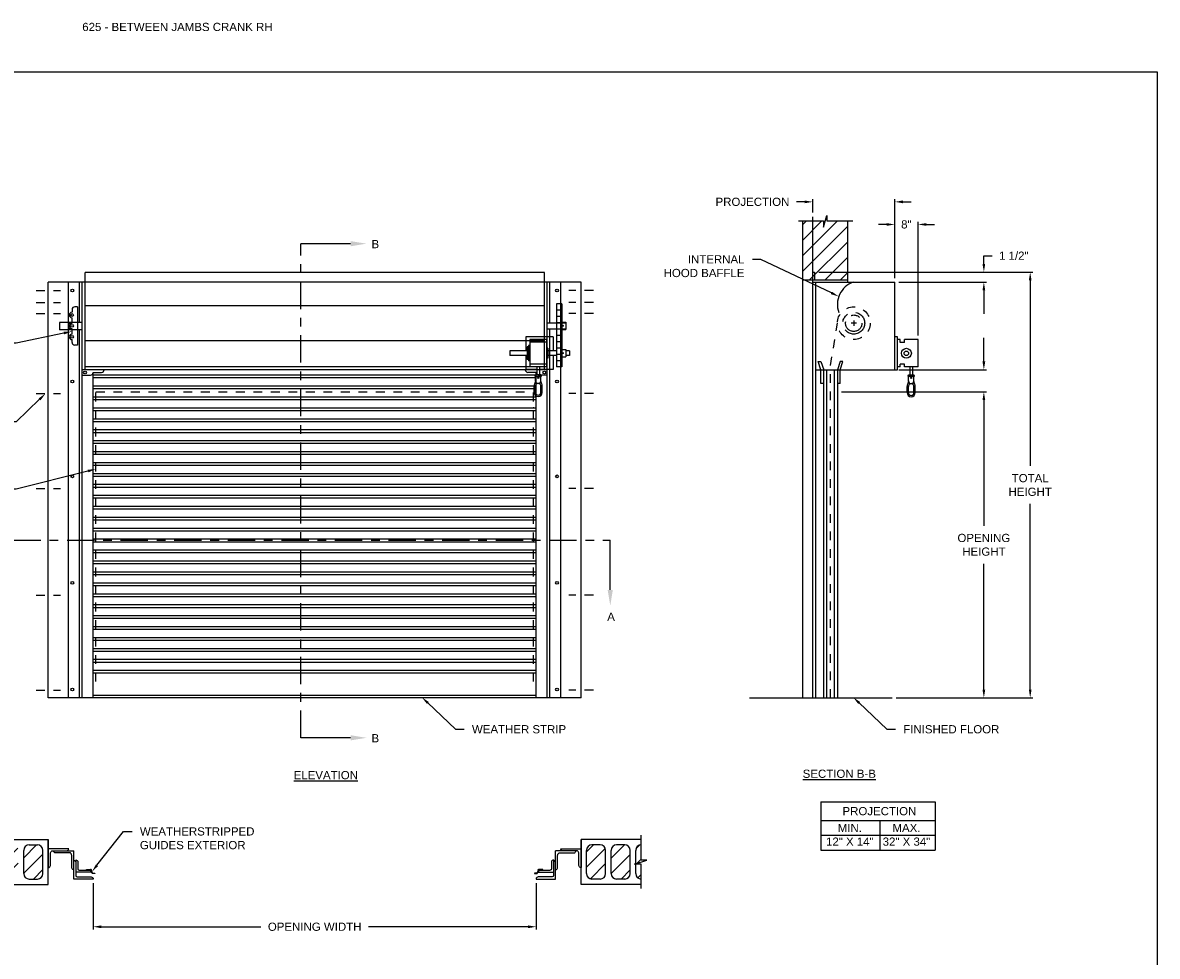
# Model space of a CAD drawing. Header units: inches. Extents: x 169.6 to 213.7, y 195.1 to 247.7.
# Tile 48 of 48: x 200.8 to 213.7, y 237.1 to 247.7. Entities that reach past the tile are written whole.
import ezdxf
from ezdxf import colors
from ezdxf.entities.mleader import LeaderData, LeaderLine
from ezdxf.math import Vec2, Vec3

# ---------------------------------------------------------------- set-up
doc = ezdxf.new("R2010")
doc.units = ezdxf.units.IN
doc.header["$LTSCALE"] = 0.25
doc.header["$MEASUREMENT"] = 0
for name, pattern in [('CENTER', [2, 1.25, -0.25, 0.25, -0.25]), ('CENTER2', [1.125, 0.75, -0.125, 0.125, -0.125]), ('HIDDEN', [0.375, 0.25, -0.125])]:
    doc.linetypes.add(name, pattern=pattern)
for name, color, linetype in [('ANNOTATIONS', 1, 'Continuous'), ('CRANK RH', 7, 'Continuous'), ('SECTION CUTS', 6, 'CENTER')]:
    doc.layers.add(name, color=color, linetype=linetype)
doc.styles.add('ARIAL', font='arial.ttf', dxfattribs={"height": 0.09375})
doc.styles.get("Standard").update_dxf_attribs({"font": 'romans.shx'})
doc.dimstyles.new('STANDARD$0', dxfattribs={"dimtxt": 0.09375, "dimasz": 0.09375, "dimexe": 0.03125, "dimexo": 0.046875, "dimgap": 0.09, "dimtad": 0, "dimtih": 1, "dimtoh": 1, "dimdec": 4, "dimzin": 0, "dimdsep": 46, "dimtxsty": 'ARIAL', "dimcen": 0.09, "dimadec": 0, "dimazin": 0, "dimtfac": 1, "dimtdec": 4, "dimtofl": 0, "dimtmove": 0, "dimatfit": 1, "dimfxl": 1, "dimtolj": 1, "dimtzin": 0, "dimarcsym": 0})
pattern_1 = [(45, (57.03793, 2.54673), (-0.08838835, 0.08838835), [])]

# ---------------------------------------------------------------- blocks, each defined once
blk = doc.blocks.new('*D19')
at = {"layer": 'ANNOTATIONS', "color": 0, "lineweight": -2, "transparency": 16777216}
for p, q in [((211.74, 243.871), (211.74, 243.964)), ((210.768, 243.777), (211.771, 243.777)), ((210.112, 243.524), (211.771, 243.524)), ((211.74, 243.43), (211.74, 243.336))]:
    blk.add_line(p, q, dxfattribs=at)
at = {"layer": 'ANNOTATIONS', "color": 0, "transparency": 16777216}
for points in [[(211.724, 243.871), (211.755, 243.871), (211.74, 243.777)], [(211.724, 243.43), (211.755, 243.43), (211.74, 243.524)]]:
    blk.add_solid(points, dxfattribs=at)
at = {"layer": 'defpoints', "color": 0, "transparency": 16777216}
for p in [(210.722, 243.777), (210.065, 243.524), (211.74, 243.524)]:
    blk.add_point(p, dxfattribs=at)
at = {"layer": 'ANNOTATIONS', "color": 0, "transparency": 16777216, "insert": (211.74, 243.65), "char_height": 0.0938, "attachment_point": 5, "style": 'ARIAL'}
blk.add_mtext('\\A1;  ', dxfattribs=at)
blk = doc.blocks.new('*D20')
at = {"layer": 'ANNOTATIONS', "color": 0, "lineweight": -2, "transparency": 16777216}
for p, q in [((211.74, 244.986), (211.74, 245.079)), ((211.74, 245.079), (211.833, 245.079)), ((210.768, 244.892), (211.771, 244.892)), ((210.768, 244.777), (211.771, 244.777)), ((211.74, 244.683), (211.74, 244.589))]:
    blk.add_line(p, q, dxfattribs=at)
at = {"layer": 'ANNOTATIONS', "color": 0, "transparency": 16777216}
for points in [[(211.724, 244.986), (211.755, 244.986), (211.74, 244.892)], [(211.724, 244.683), (211.755, 244.683), (211.74, 244.777)]]:
    blk.add_solid(points, dxfattribs=at)
at = {"layer": 'defpoints', "color": 0, "transparency": 16777216}
for p in [(210.722, 244.892), (211.74, 244.892), (210.722, 244.777)]:
    blk.add_point(p, dxfattribs=at)
at = {"layer": 'ANNOTATIONS', "color": 0, "transparency": 16777216, "insert": (212.082, 245.079), "char_height": 0.0938, "attachment_point": 5, "style": 'ARIAL'}
blk.add_mtext('\\A1;1 1/2"', dxfattribs=at)
blk = doc.blocks.new('*D18')
at = {"layer": 'ANNOTATIONS', "color": 0, "lineweight": -2, "transparency": 16777216}
for p, q in [((210.628, 245.437), (210.534, 245.437)), ((210.722, 244.824), (210.722, 245.468)), ((210.987, 244.168), (210.987, 245.468)), ((211.081, 245.437), (211.174, 245.437))]:
    blk.add_line(p, q, dxfattribs=at)
at = {"layer": 'ANNOTATIONS', "color": 0, "transparency": 16777216}
for points in [[(210.628, 245.452), (210.628, 245.421), (210.722, 245.437)], [(211.081, 245.452), (211.081, 245.421), (210.987, 245.437)]]:
    blk.add_solid(points, dxfattribs=at)
at = {"layer": 'defpoints', "color": 0, "transparency": 16777216}
for p in [(210.987, 245.437), (210.722, 244.777), (210.987, 244.121)]:
    blk.add_point(p, dxfattribs=at)
at = {"layer": 'ANNOTATIONS', "color": 0, "transparency": 16777216, "insert": (210.854, 245.437), "char_height": 0.0938, "attachment_point": 5, "style": 'ARIAL'}
blk.add_mtext('\\A1;8"', dxfattribs=at)
blk = doc.blocks.new('*D14')
at = {"layer": 'ANNOTATIONS', "color": 0, "lineweight": -2, "transparency": 16777216}
for p, q in [((209.852, 244.892), (212.301, 244.892)), ((212.269, 244.798), (212.269, 242.677)), ((212.269, 240.121), (212.269, 242.242)), ((210.737, 240.027), (212.301, 240.027))]:
    blk.add_line(p, q, dxfattribs=at)
at = {"layer": 'ANNOTATIONS', "color": 0, "transparency": 16777216}
for points in [[(212.254, 244.798), (212.285, 244.798), (212.269, 244.892)], [(212.254, 240.121), (212.285, 240.121), (212.269, 240.027)]]:
    blk.add_solid(points, dxfattribs=at)
at = {"layer": 'defpoints', "color": 0, "transparency": 16777216}
for p in [(209.805, 244.892), (210.69, 240.027), (212.269, 240.027)]:
    blk.add_point(p, dxfattribs=at)
at = {"layer": 'ANNOTATIONS', "color": 0, "transparency": 16777216, "insert": (212.269, 242.459), "char_height": 0.0938, "attachment_point": 5, "style": 'ARIAL'}
blk.add_mtext('\\A1;TOTAL \\PHEIGHT', dxfattribs=at)
blk = doc.blocks.new('*D15')
at = {"layer": 'ANNOTATIONS', "color": 0, "lineweight": -2, "transparency": 16777216}
for p, q in [((210.159, 243.524), (211.771, 243.524)), ((211.74, 243.43), (211.74, 241.993)), ((211.74, 240.121), (211.74, 241.558)), ((210.737, 240.027), (211.771, 240.027))]:
    blk.add_line(p, q, dxfattribs=at)
at = {"layer": 'ANNOTATIONS', "color": 0, "transparency": 16777216}
for points in [[(211.724, 243.43), (211.755, 243.43), (211.74, 243.524)], [(211.724, 240.121), (211.755, 240.121), (211.74, 240.027)]]:
    blk.add_solid(points, dxfattribs=at)
at = {"layer": 'defpoints', "color": 0, "transparency": 16777216}
for p in [(210.112, 243.524), (211.74, 243.524), (210.69, 240.027)]:
    blk.add_point(p, dxfattribs=at)
at = {"layer": 'ANNOTATIONS', "color": 0, "transparency": 16777216, "insert": (211.74, 241.775), "char_height": 0.09375, "attachment_point": 5, "style": 'ARIAL'}
blk.add_mtext('\\A1;OPENING\\PHEIGHT', dxfattribs=at)
blk = doc.blocks.new('*D16')
at = {"layer": 'ANNOTATIONS', "color": 0, "lineweight": -2, "transparency": 16777216}
for p, q in [((201.56, 237.909), (201.56, 237.379)), ((206.622, 237.909), (206.622, 237.379)), ((201.654, 237.41), (203.475, 237.41)), ((206.529, 237.41), (204.707, 237.41))]:
    blk.add_line(p, q, dxfattribs=at)
at = {"layer": 'ANNOTATIONS', "color": 0, "transparency": 16777216}
for points in [[(201.654, 237.426), (201.654, 237.394), (201.56, 237.41)], [(206.529, 237.426), (206.529, 237.394), (206.622, 237.41)]]:
    blk.add_solid(points, dxfattribs=at)
at = {"layer": 'defpoints', "color": 0, "transparency": 16777216}
for p in [(201.56, 237.956), (206.622, 237.956), (206.622, 237.41)]:
    blk.add_point(p, dxfattribs=at)
at = {"layer": 'ANNOTATIONS', "color": 0, "transparency": 16777216, "insert": (204.091, 237.41), "char_height": 0.09375, "attachment_point": 5, "style": 'ARIAL'}
blk.add_mtext('\\A1;OPENING WIDTH', dxfattribs=at)
blk = doc.blocks.new('*D17')
at = {"layer": 'ANNOTATIONS', "color": 0, "lineweight": -2, "transparency": 16777216}
for p, q in [((209.69, 245.695), (209.597, 245.695)), ((209.784, 245.572), (209.784, 245.726)), ((210.722, 244.824), (210.722, 245.726)), ((210.815, 245.695), (210.909, 245.695))]:
    blk.add_line(p, q, dxfattribs=at)
at = {"layer": 'ANNOTATIONS', "color": 0, "transparency": 16777216}
for points in [[(209.69, 245.711), (209.69, 245.679), (209.784, 245.695)], [(210.815, 245.711), (210.815, 245.679), (210.722, 245.695)]]:
    blk.add_solid(points, dxfattribs=at)
at = {"layer": 'defpoints', "color": 0, "transparency": 16777216}
for p in [(209.784, 245.695), (209.784, 245.525), (210.722, 244.777)]:
    blk.add_point(p, dxfattribs=at)
at = {"layer": 'ANNOTATIONS', "color": 0, "transparency": 16777216, "insert": (209.095, 245.695), "char_height": 0.09375, "attachment_point": 5, "style": 'ARIAL'}
blk.add_mtext('\\A1;PROJECTION', dxfattribs=at)

msp = doc.modelspace()

# ---------------------------------------------------------------- hatches: boundary and pattern name
at = {"layer": 'CRANK RH', "linetype": 'Continuous'}
h = msp.add_hatch(dxfattribs=at)
h.set_pattern_fill('ANSI31', color=256, style=0)
h.set_pattern_definition([(45, (56.57541, 2.00616), (-0.08838835, 0.08838835), [])])
h.paths.add_polyline_path([(210.18305, 245.47628), (209.94656, 245.47628), (209.94656, 245.54094), (209.90814, 245.40758), (209.90814, 245.47628), (209.66743, 245.47628), (209.66743, 244.80487), (210.18305, 244.80487)])
h = msp.add_hatch(dxfattribs=at)
h.set_pattern_fill('ANSI31', color=256, style=0)
h.set_pattern_definition(pattern_1)
h.paths.add_polyline_path([(200.42189, 238.28353, 0.41421356), (200.35939, 238.34603), (200.35939, 238.17133), (200.29528, 238.17133), (200.42189, 238.12953)])
h.paths.add_polyline_path([(200.42189, 238.12442), (200.35939, 238.12442), (200.35939, 237.9554, 0.41421356), (200.42189, 238.0179)])
h.paths.add_polyline_path([(200.48439, 238.0179, 0.41421356), (200.54689, 237.9554), (200.64064, 237.9554, 0.41421356), (200.70314, 238.0179), (200.70314, 238.28353, 0.41421356), (200.64064, 238.34603), (200.54689, 238.34603, 0.41421356), (200.48439, 238.28353)])
h.paths.add_polyline_path([(200.98439, 238.28353, 0.41421356), (200.92189, 238.34603), (200.82814, 238.34603, 0.41421356), (200.76564, 238.28353), (200.76564, 238.0179, 0.41421356), (200.82814, 237.9554), (200.92189, 237.9554, 0.41421356), (200.98439, 238.0179)])
h = msp.add_hatch(dxfattribs=at)
h.set_pattern_fill('ANSI31', color=256, style=0)
h.set_pattern_definition(pattern_1)
h.paths.add_polyline_path([(207.41658, 238.28353, 0.41421356), (207.35408, 238.34603), (207.26033, 238.34603, 0.41421356), (207.19783, 238.28353), (207.19783, 238.0179, 0.41421356), (207.26033, 237.9554), (207.35408, 237.9554, 0.41421356), (207.41658, 238.0179)])
h.paths.add_polyline_path([(207.69783, 238.28353, 0.41421356), (207.63533, 238.34603), (207.54158, 238.34603, 0.41421356), (207.47908, 238.28353), (207.47908, 238.0179, 0.41421356), (207.54158, 237.9554), (207.63533, 237.9554, 0.41421356), (207.69783, 238.0179)])
h.paths.add_polyline_path([(207.76033, 238.12953), (207.88694, 238.17133), (207.82283, 238.17133), (207.82283, 238.34603, 0.41421356), (207.76033, 238.28353)])
h.paths.add_polyline_path([(207.76033, 238.0179, 0.41421356), (207.82283, 237.9554), (207.82283, 238.12442), (207.76033, 238.12442)])

# ---------------------------------------------------------------- linework, layer by layer
at = {"layer": 'ANNOTATIONS'}
for p, q in [((210.72156, 244.82377), (210.72156, 245.72631)), ((210.76843, 244.77689), (211.77085, 244.77689)), ((211.7396, 244.68314), (211.7396, 244.41476)), ((211.7396, 243.87064), (211.7396, 244.13903)), ((210.76843, 243.77689), (211.77085, 243.77689)), ((210.11218, 243.52353), (211.77085, 243.52353)), ((210.73718, 240.02689), (211.77085, 240.02689)), ((209.87718, 238.83783), (209.87718, 238.28646)), ((209.87718, 238.83783), (211.18495, 238.83783)), ((211.18495, 238.83783), (211.18495, 238.28646)), ((209.87718, 238.62636), (211.18495, 238.62636)), ((210.55003, 238.62636), (210.55003, 238.28646)), ((209.87718, 238.45641), (211.18495, 238.45641)), ((209.87718, 238.28646), (211.18495, 238.28646))]:
    msp.add_line(p, q, dxfattribs=at)
for points in [[(211.72397, 244.68314), (211.75522, 244.68314), (211.7396, 244.77689)], [(211.72397, 243.87064), (211.75522, 243.87064), (211.7396, 243.77689)], [(211.72397, 243.42978), (211.75522, 243.42978), (211.7396, 243.52353)], [(211.72397, 240.12064), (211.75522, 240.12064), (211.7396, 240.02689)]]:
    msp.add_solid(points, dxfattribs=at)
at = {"layer": 'CRANK RH', "linetype": 'Continuous'}
for p, q in [((209.78406, 240.02689), (209.78406, 245.52525)), ((209.90814, 245.40758), (209.94656, 245.54094)), ((209.94656, 245.54094), (209.94656, 245.47628)), ((209.62104, 245.47628), (209.90814, 245.47628)), ((209.66743, 245.47628), (209.66743, 240.02689)), ((209.90814, 245.47628), (209.90814, 245.40758)), ((209.94656, 245.47628), (210.24175, 245.47628)), ((210.18305, 244.77689), (210.18305, 245.47628)), ((209.78406, 244.89194), (209.80546, 244.89194)), ((209.80546, 244.89194), (209.80546, 244.80968)), ((201.46611, 244.77689), (201.44267, 244.77689)), ((209.66743, 244.80487), (210.18305, 244.80487)), ((209.78406, 244.77689), (210.72156, 244.77689)), ((209.81531, 244.77689), (209.81531, 240.02689)), ((210.72156, 243.77689), (210.72156, 244.77689)), ((201.31767, 244.46439), (201.31767, 244.43314)), ((201.38017, 244.49564), (201.34892, 244.49564)), ((201.38017, 244.49564), (201.38017, 244.05814)), ((201.46611, 244.51063), (206.71611, 244.51063)), ((201.31767, 244.30814), (201.31767, 244.37064)), ((201.28642, 244.30814), (201.31767, 244.30814)), ((201.31767, 244.24564), (201.28642, 244.24564)), ((201.31767, 244.18314), (201.31767, 244.24564)), ((206.96611, 244.30814), (206.74736, 244.30814)), ((206.74736, 244.24564), (206.96611, 244.24564)), ((206.96611, 244.24564), (206.96611, 244.30814)), ((201.31767, 244.08939), (201.31767, 244.12064)), ((201.46611, 244.10897), (206.71611, 244.10897)), ((206.50517, 244.154), (206.50517, 243.99245)), ((206.55205, 244.12275), (206.55205, 243.81025)), ((206.73955, 244.12275), (206.73955, 243.81025)), ((206.81767, 244.154), (206.81767, 243.99245)), ((210.75281, 243.77689), (210.75281, 244.15189)), ((210.78406, 244.08939), (210.78406, 244.12064)), ((210.83093, 244.08939), (210.83093, 244.12064)), ((210.98691, 243.80814), (210.98691, 244.12064)), ((201.38017, 244.05814), (201.34892, 244.05814)), ((206.50517, 243.94055), (206.50517, 243.779)), ((206.5208, 244.03932), (206.5208, 243.89368)), ((206.53642, 244.05495), (206.53642, 243.87805)), ((206.75517, 244.0237), (206.75517, 243.9093)), ((206.81767, 243.94055), (206.81767, 243.779)), ((206.71611, 243.80814), (201.46611, 243.80814)), ((206.63017, 243.81025), (206.63017, 243.7165)), ((206.66142, 243.81025), (206.66142, 243.7165)), ((209.87781, 243.77689), (209.84656, 243.87064)), ((209.84656, 243.87064), (209.87781, 243.87064)), ((209.87781, 243.87064), (209.90906, 243.77689)), ((210.09656, 243.87064), (210.06531, 243.77689)), ((210.09656, 243.77689), (210.12781, 243.87064)), ((210.12781, 243.87064), (210.09656, 243.87064)), ((210.78406, 243.80814), (210.78406, 243.83939)), ((210.83093, 243.80814), (210.83093, 243.83939)), ((210.8933, 243.80814), (210.8933, 243.71439)), ((210.92455, 243.80814), (210.92455, 243.71439)), ((206.67705, 243.70088), (206.61455, 243.70087)), ((206.61455, 243.65051), (206.61455, 243.70088)), ((206.67705, 243.65051), (206.67705, 243.70088)), ((209.81531, 243.77689), (210.72156, 243.77689)), ((209.87781, 243.62064), (209.87781, 243.77689)), ((209.90906, 240.02689), (209.90906, 243.77689)), ((209.94031, 243.77689), (209.94031, 240.02689)), ((210.03406, 240.02689), (210.03406, 243.77689)), ((210.06531, 243.77689), (210.06531, 240.02689)), ((210.09656, 243.62064), (210.09656, 243.77689)), ((210.94017, 243.69877), (210.87767, 243.69877)), ((210.87767, 243.6484), (210.87767, 243.69877)), ((210.94017, 243.64841), (210.94017, 243.69877)), ((206.59894, 243.51695), (206.59893, 243.58801)), ((206.61456, 243.51695), (206.61456, 243.58801)), ((206.69269, 243.51695), (206.69268, 243.58802)), ((209.90906, 243.62064), (209.87781, 243.62064)), ((210.09656, 243.62064), (210.06531, 243.62064)), ((210.86206, 243.51484), (210.86205, 243.5859)), ((210.87768, 243.51484), (210.87768, 243.5859)), ((210.95581, 243.51485), (210.9558, 243.58591)), ((209.05908, 240.02689), (210.69031, 240.02689)), ((207.82283, 238.17133), (207.82283, 238.4554)), ((201.33773, 237.95576), (201.33773, 238.27824)), ((206.84449, 237.95576), (206.84449, 238.27824)), ((207.0962, 238.27824), (206.84449, 238.27824)), ((207.74487, 238.12442), (207.88694, 238.17133)), ((207.82283, 238.12442), (207.74487, 238.12442)), ((207.88694, 238.17133), (207.82283, 238.17133)), ((207.82283, 237.84603), (207.82283, 238.12442)), ((201.48159, 238.05751), (201.48159, 238.06357)), ((201.48159, 238.06357), (201.52463, 238.06357)), ((201.54928, 238.01996), (201.53293, 238.05176)), ((201.53745, 238.05454), (201.55304, 238.0242)), ((201.57895, 238.01996), (201.54928, 238.01996)), ((201.55304, 238.0242), (201.57895, 238.0242)), ((201.57895, 238.0242), (201.57895, 238.01996)), ((206.62918, 238.0242), (206.60328, 238.0242)), ((206.60328, 238.0242), (206.60328, 238.01996)), ((206.60328, 238.01996), (206.63295, 238.01996)), ((206.64477, 238.05454), (206.62918, 238.0242)), ((206.63295, 238.01996), (206.64929, 238.05176)), ((206.70063, 238.06357), (206.65759, 238.06357)), ((206.65852, 238.05751), (206.78184, 238.05751)), ((206.70063, 238.05751), (206.70063, 238.06357))]:
    msp.add_line(p, q, dxfattribs=at)
at = {"layer": 'CRANK RH'}
for p, q in [((201.46611, 243.77689), (201.46611, 244.88822)), ((206.71611, 244.88822), (201.46611, 244.88822)), ((206.71611, 243.77689), (206.71611, 244.88822)), ((201.04689, 240.02558), (201.04689, 244.77689)), ((207.13533, 244.77689), (201.04689, 244.77689)), ((201.27861, 240.02689), (201.27861, 244.77689)), ((201.40361, 244.31621), (201.40361, 244.77689)), ((201.43486, 240.02689), (201.43486, 244.77689)), ((206.74736, 240.02689), (206.74736, 244.77689)), ((206.77861, 244.30814), (206.77861, 244.77689)), ((206.90361, 240.02689), (206.90361, 244.77689)), ((207.13533, 240.02558), (207.13533, 244.77689)), ((206.91682, 244.52787), (206.85463, 244.52787)), ((206.85463, 244.52787), (206.85463, 243.80787)), ((206.91682, 244.45587), (206.85463, 244.45587)), ((206.91682, 244.52787), (206.91682, 243.80787)), ((206.91682, 244.38387), (206.85463, 244.38387)), ((201.17397, 244.31621), (201.17397, 244.23337)), ((201.43486, 244.31621), (201.17397, 244.31621)), ((201.43486, 244.23337), (201.17397, 244.23337)), ((201.40361, 240.02689), (201.40361, 244.23337)), ((206.77861, 240.02689), (206.77861, 244.24564)), ((206.91682, 244.31187), (206.85463, 244.31187)), ((206.91682, 244.23987), (206.85463, 244.23987)), ((206.91682, 244.31831), (206.96053, 244.31831)), ((206.91682, 244.23548), (206.96053, 244.23548)), ((206.96053, 244.31831), (206.96053, 244.23548)), ((206.81767, 244.154), (206.50517, 244.154)), ((206.73955, 244.12275), (206.55205, 244.12275)), ((206.73955, 244.0915), (206.55205, 244.0915)), ((206.91682, 244.16787), (206.85463, 244.16787)), ((206.91682, 244.09587), (206.85463, 244.09587)), ((210.75281, 244.15189), (210.72156, 244.15189)), ((210.78406, 244.12064), (210.75281, 244.12064)), ((210.83093, 244.08939), (210.78406, 244.08939)), ((210.98691, 244.12064), (210.83093, 244.12064)), ((206.5208, 243.99245), (206.31997, 243.99245)), ((206.31997, 243.99245), (206.31997, 243.94055)), ((206.5208, 243.94055), (206.31997, 243.94055)), ((206.53642, 244.03932), (206.5208, 244.03932)), ((206.55205, 244.05495), (206.53642, 244.05495)), ((206.75517, 244.0237), (206.73955, 244.0237)), ((206.85463, 243.99245), (206.75517, 243.99245)), ((206.85463, 243.94055), (206.75517, 243.94055)), ((206.91682, 244.02387), (206.85463, 244.02387)), ((206.91682, 243.95187), (206.85463, 243.95187)), ((206.91682, 244.00581), (206.96053, 244.00581)), ((206.96053, 244.00581), (206.96053, 243.92298)), ((207.00288, 243.99245), (206.96053, 243.99245)), ((207.00288, 243.94055), (206.96053, 243.94055)), ((207.00288, 243.99245), (207.00288, 243.94055)), ((206.53642, 243.89368), (206.5208, 243.89368)), ((206.55205, 243.87805), (206.53642, 243.87805)), ((206.73955, 243.8415), (206.55205, 243.8415)), ((206.73955, 243.81025), (206.55205, 243.81025)), ((206.75517, 243.9093), (206.73955, 243.9093)), ((206.91682, 243.87987), (206.85463, 243.87987)), ((206.91682, 243.80787), (206.85463, 243.80787)), ((206.91682, 243.92298), (206.96053, 243.92298)), ((210.78406, 243.80814), (210.75281, 243.80814)), ((210.83093, 243.83939), (210.78406, 243.83939)), ((210.98691, 243.80814), (210.83093, 243.80814)), ((206.74736, 243.77689), (201.43486, 243.77689)), ((201.43486, 243.71439), (201.52861, 243.71439)), ((201.55986, 240.02689), (201.55986, 243.74564)), ((201.55986, 243.74564), (201.65361, 243.74564)), ((206.62236, 243.71321), (201.55986, 243.71321)), ((206.62236, 243.68196), (201.55986, 243.68196)), ((206.63017, 243.779), (206.50517, 243.779)), ((206.62236, 243.74564), (206.52861, 243.74564)), ((206.67705, 243.7165), (206.61455, 243.7165)), ((206.62236, 240.02689), (206.62236, 243.74564)), ((206.74736, 243.71439), (206.65361, 243.71439)), ((206.81767, 243.779), (206.66142, 243.779)), ((210.94017, 243.7144), (210.87767, 243.71439)), ((206.62236, 243.58821), (201.55986, 243.58821)), ((206.62236, 243.55696), (201.55986, 243.55696)), ((206.67706, 243.51695), (206.67706, 243.58801)), ((210.94018, 243.51485), (210.94018, 243.58591)), ((206.62236, 243.46321), (201.55986, 243.46321)), ((206.62236, 243.43196), (201.55986, 243.43196)), ((206.62236, 243.33821), (201.55986, 243.33821)), ((206.62236, 243.30696), (201.55986, 243.30696)), ((206.62236, 243.21321), (201.55986, 243.21321)), ((206.62236, 243.18196), (201.55986, 243.18196)), ((206.62236, 243.08821), (201.55986, 243.08821)), ((206.62236, 243.05696), (201.55986, 243.05696)), ((206.62236, 242.96321), (201.55986, 242.96321)), ((206.62236, 242.93196), (201.55986, 242.93196)), ((206.62236, 242.83821), (201.55986, 242.83821)), ((206.62236, 242.80696), (201.55986, 242.80696)), ((206.62236, 242.71321), (201.55986, 242.71321)), ((206.62236, 242.68196), (201.55986, 242.68196)), ((206.62236, 242.58821), (201.55986, 242.58821)), ((206.62236, 242.55696), (201.55986, 242.55696)), ((206.62236, 242.46321), (201.55986, 242.46321)), ((206.62236, 242.43196), (201.55986, 242.43196)), ((206.62236, 242.33821), (201.55986, 242.33821)), ((206.62236, 242.30696), (201.55986, 242.30696)), ((206.62236, 242.21321), (201.55986, 242.21321)), ((206.62236, 242.18196), (201.55986, 242.18196)), ((206.62236, 242.08821), (201.55986, 242.08821)), ((206.62236, 242.05696), (201.55986, 242.05696)), ((206.62236, 241.96321), (201.55986, 241.96321)), ((206.62236, 241.93196), (201.55986, 241.93196)), ((206.62236, 241.83821), (201.55986, 241.83821)), ((206.62236, 241.80696), (201.55986, 241.80696)), ((206.62236, 241.71321), (201.55986, 241.71321)), ((206.62236, 241.68196), (201.55986, 241.68196)), ((206.62236, 241.58821), (201.55986, 241.58821)), ((206.62236, 241.55696), (201.55986, 241.55696)), ((206.62236, 241.46321), (201.55986, 241.46321)), ((206.62236, 241.43196), (201.55986, 241.43196)), ((206.62236, 241.33821), (201.55986, 241.33821)), ((206.62236, 241.30696), (201.55986, 241.30696)), ((206.62236, 241.21321), (201.55986, 241.21321)), ((206.62236, 241.18196), (201.55986, 241.18196)), ((206.62236, 241.08821), (201.55986, 241.08821)), ((206.62236, 241.05696), (201.55986, 241.05696)), ((206.62236, 240.96321), (201.55986, 240.96321)), ((206.62236, 240.93196), (201.55986, 240.93196)), ((206.62236, 240.83821), (201.55986, 240.83821)), ((206.62236, 240.80696), (201.55986, 240.80696)), ((206.62236, 240.71321), (201.55986, 240.71321)), ((206.62236, 240.68196), (201.55986, 240.68196)), ((206.62236, 240.58821), (201.55986, 240.58821)), ((206.62236, 240.55696), (201.55986, 240.55696)), ((206.62236, 240.46321), (201.55986, 240.46321)), ((206.62236, 240.43196), (201.55986, 240.43196)), ((206.62236, 240.33821), (201.55986, 240.33821)), ((206.62236, 240.30696), (201.55986, 240.30696)), ((201.55986, 240.05814), (206.62236, 240.05814)), ((207.13533, 240.02558), (201.04689, 240.02558)), ((200.35939, 238.40853), (201.04689, 238.40853)), ((201.04689, 237.8929), (201.04689, 238.40853)), ((207.13533, 237.8929), (207.13533, 238.40853)), ((207.82283, 238.40853), (207.13533, 238.40853)), ((200.76564, 238.0179), (200.76564, 238.28353)), ((200.82814, 238.34603), (200.92189, 238.34603)), ((200.98439, 238.0179), (200.98439, 238.28353)), ((207.19783, 238.0179), (207.19783, 238.28353)), ((207.35408, 238.34603), (207.26033, 238.34603)), ((207.41658, 238.0179), (207.41658, 238.28353)), ((207.47908, 238.0179), (207.47908, 238.28353)), ((207.63533, 238.34603), (207.54158, 238.34603)), ((207.69783, 238.0179), (207.69783, 238.28353)), ((207.76033, 238.12953), (207.76033, 238.28353)), ((207.76033, 238.0179), (207.76033, 238.12442)), ((200.35939, 237.8929), (201.04689, 237.8929)), ((200.82814, 237.9554), (200.92189, 237.9554)), ((207.82283, 237.8929), (207.13533, 237.8929)), ((207.35408, 237.9554), (207.26033, 237.9554)), ((207.63533, 237.9554), (207.54158, 237.9554))]:
    msp.add_line(p, q, dxfattribs=at)
at = {"layer": 'CRANK RH', "linetype": 'CENTER2', "ltscale": 0.5}
for p, q in [((200.90609, 244.68183), (201.18769, 244.68183)), ((207.27614, 244.68183), (206.99453, 244.68183)), ((200.90609, 244.54624), (201.18769, 244.54624)), ((207.27614, 244.54624), (206.99453, 244.54624)), ((200.90609, 244.42007), (201.18769, 244.42007)), ((207.27614, 244.42007), (206.99453, 244.42007)), ((200.90609, 243.50337), (201.18769, 243.50337)), ((207.27614, 243.50337), (206.99453, 243.50337)), ((200.90609, 242.41935), (201.18769, 242.41935)), ((207.27614, 242.41935), (206.99453, 242.41935)), ((200.90609, 241.2006), (201.18769, 241.2006)), ((207.27614, 241.2006), (206.99453, 241.2006)), ((200.90609, 240.11306), (201.18769, 240.11306)), ((207.27614, 240.11306), (206.99453, 240.11306))]:
    msp.add_line(p, q, dxfattribs=at)
at = {"layer": 'CRANK RH', "linetype": 'CENTER'}
for p, q in [((210.25281, 244.33939), (210.25281, 244.27689)), ((210.28406, 244.30814), (210.22156, 244.30814))]:
    msp.add_line(p, q, dxfattribs=at)
at = {"layer": 'CRANK RH', "linetype": 'HIDDEN'}
for p, q in [((209.98584, 243.82478), (210.06795, 244.30829)), ((209.98584, 240.02689), (209.98584, 243.82478)), ((201.59111, 240.21439), (201.59111, 243.52353)), ((201.59111, 243.52353), (206.59111, 243.52353)), ((206.59111, 240.21439), (206.59111, 243.52353))]:
    msp.add_line(p, q, dxfattribs=at)
at = {"layer": 'CRANK RH', "linetype": 'ByBlock'}
msp.add_line((210.72156, 243.77689), (210.75281, 243.77689), dxfattribs=at)
at = {"layer": 'CRANK RH'}
for points in [[(206.9253, 244.27923), (206.92676, 244.28176), (206.92968, 244.28176), (206.93115, 244.27923), (206.92968, 244.2767), (206.92676, 244.2767)], [(206.9253, 243.96673), (206.92676, 243.96926), (206.92968, 243.96926), (206.93115, 243.96673), (206.92968, 243.9642), (206.92676, 243.9642)]]:
    msp.add_lwpolyline(points, close=True, dxfattribs=at)
at = {"layer": 'CRANK RH', "linetype": 'Continuous'}
for points in [[(201.04689, 238.40853), (201.04689, 238.08706, 0.41421356), (201.0704, 238.11057), (201.0704, 238.24654, -0.23306277), (201.08602, 238.27824), (201.33773, 238.27824)], [(207.13533, 238.40853), (207.13533, 238.08706, -0.41421356), (207.11182, 238.11057), (207.11182, 238.24654, 0.23306277), (207.0962, 238.27824)], [(201.25599, 238.27824, 0.41421356), (201.2795, 238.30175), (201.04689, 238.30175)], [(201.33773, 238.06354, -0.41421356), (201.31422, 238.08706), (201.31422, 238.22302, 0.23306277), (201.2986, 238.25473), (201.12863, 238.25473, -0.41421356), (201.10512, 238.27824)], [(206.84449, 238.06354, 0.41421356), (206.868, 238.08706), (206.868, 238.22302, -0.23306277), (206.88362, 238.25473), (207.05359, 238.25473, 0.41421356), (207.0771, 238.27824)], [(206.92623, 238.27824, -0.41421356), (206.90272, 238.30175), (207.13533, 238.30175)], [(201.36125, 238.17492), (201.36125, 237.99489, 0.41421356), (201.37687, 237.97927), (201.53635, 237.97927, -0.41421356), (201.55986, 237.95576), (201.33773, 237.95576)], [(201.33773, 238.16808, -0.41421356), (201.36125, 238.14457)], [(201.36125, 238.17492, -0.41421356), (201.38476, 238.15141), (201.38476, 238.07314, 0.41421356), (201.40038, 238.05751), (201.5237, 238.05751)], [(206.82098, 238.17492), (206.82098, 237.99489, -0.41421356), (206.80535, 237.97927), (206.64587, 237.97927, 0.41421356), (206.62236, 237.95576), (206.84449, 237.95576)], [(206.82098, 238.17492, 0.41421356), (206.79747, 238.15141), (206.79747, 238.07314, -0.41421356), (206.78184, 238.05751)], [(206.84449, 238.16808, 0.41421356), (206.82098, 238.14457)], [(201.51284, 238.05751, -0.41421356), (201.53635, 238.034), (201.36125, 238.034)], [(206.66938, 238.05751, 0.41421356), (206.64587, 238.034), (206.82098, 238.034)]]:
    msp.add_lwpolyline(points, format="xyb", dxfattribs=at)
for centre, radius in [((201.32135, 244.68314), 0.01562), ((206.86087, 244.68314), 0.01562), ((210.85377, 243.96439), 0.0572), ((210.85377, 243.96439), 0.02595), ((206.6458, 243.68525), 0.00781), ((210.90892, 243.68314), 0.00781), ((201.32135, 243.64216), 0.01562), ((206.86087, 243.64216), 0.01562), ((201.32135, 242.55814), 0.01562), ((206.86087, 242.55814), 0.01562), ((201.32135, 241.33939), 0.01562), ((206.86087, 241.33939), 0.01562), ((201.32135, 240.12064), 0.01562), ((206.86087, 240.12064), 0.01562), ((201.53131, 238.05945), 0.00427), ((206.65091, 238.05945), 0.00427)]:
    msp.add_circle(centre, radius, dxfattribs=at)
at = {"layer": 'CRANK RH', "linetype": 'HIDDEN'}
msp.add_circle((210.25281, 244.30814), 0.1875, dxfattribs=at)
at = {"layer": 'CRANK RH'}
for centre, radius in [((201.31767, 244.40189), 0.01562), ((201.31767, 244.27689), 0.01562), ((206.92822, 244.27923), 0.0057), ((201.31767, 244.15189), 0.01562), ((206.92822, 243.96673), 0.0057), ((201.46611, 243.74564), 0.01562), ((206.71611, 243.74564), 0.01562)]:
    msp.add_circle(centre, radius, dxfattribs=at)
at = {"layer": 'CRANK RH', "linetype": 'CENTER'}
for radius in [0.125, 0.09375]:
    msp.add_circle((210.25281, 244.30814), radius, dxfattribs=at)
at = {"layer": 'CRANK RH', "linetype": 'Continuous'}
for centre, radius, start, end in [((210.33503, 244.52221), 0.27011, 109.452348, 199.931237), ((201.34892, 244.46439), 0.03125, 90, 180), ((201.31767, 244.40189), 0.03125, 90, 270), ((201.31767, 244.27689), 0.03125, 90, 270), ((201.31767, 244.15189), 0.03125, 90, 270), ((201.34892, 244.08939), 0.03125, 180, 270), ((201.52861, 243.74564), 0.03125, 270, 0), ((201.65361, 243.77689), 0.03125, 270, 0), ((206.52861, 243.77689), 0.03125, 180, 270), ((206.65361, 243.74564), 0.03125, 180, 270), ((201.53131, 238.05945), 0.00785, 194.236842, 281.910831), ((201.53131, 238.05945), 0.00785, 321.381475, 148.315612), ((206.65091, 238.05945), 0.00785, 31.684388, 218.618525), ((206.65091, 238.05945), 0.00785, 258.089169, 345.763158)]:
    msp.add_arc(centre, radius, start, end, dxfattribs=at)
at = {"layer": 'CRANK RH'}
for centre, radius, start, end in [((206.61455, 243.70869), 0.00781, 90.003511, 270.003511), ((206.67705, 243.70869), 0.00781, 270.003511, 90.003511), ((210.87767, 243.70658), 0.00781, 90.003511, 270.003511), ((210.94017, 243.70658), 0.00781, 270.003511, 90.003511), ((206.64581, 243.58801), 0.04688, 141.321323, 180.003511), ((206.58482, 243.63684), 0.03125, 321.321323, 12.639136), ((206.6458, 243.65051), 0.03125, 180.003511, 0.003511), ((206.64581, 243.58801), 0.03125, 0.003511, 180.003511), ((206.70679, 243.63684), 0.03125, 167.367885, 218.685698), ((206.64581, 243.58801), 0.04688, 0.003511, 38.685698), ((210.90893, 243.58591), 0.04688, 141.321323, 180.003511), ((210.84794, 243.63473), 0.03125, 321.321323, 12.639136), ((210.90892, 243.64841), 0.03125, 180.003511, 0.003511), ((210.90893, 243.58591), 0.03125, 0.003511, 180.003511), ((210.96991, 243.63474), 0.03125, 167.367885, 218.685698), ((210.90893, 243.58591), 0.04688, 0.003511, 38.685698), ((206.64581, 243.51695), 0.04688, 180.003511, 0.003511), ((206.64581, 243.51695), 0.03125, 180.003511, 0.003511), ((210.90893, 243.51485), 0.04688, 180.003511, 0.003511), ((210.90893, 243.51485), 0.03125, 180.003511, 0.003511), ((200.82814, 238.28353), 0.0625, 90, 180), ((200.92189, 238.28353), 0.0625, 0, 90), ((207.26033, 238.28353), 0.0625, 90, 180), ((207.35408, 238.28353), 0.0625, 0, 90), ((207.54158, 238.28353), 0.0625, 90, 180), ((207.63533, 238.28353), 0.0625, 0, 90), ((207.82283, 238.28353), 0.0625, 90, 180), ((200.82814, 238.0179), 0.0625, 180, 270), ((200.92189, 238.0179), 0.0625, 270, 0), ((207.26033, 238.0179), 0.0625, 180, 270), ((207.35408, 238.0179), 0.0625, 270, 0), ((207.54158, 238.0179), 0.0625, 180, 270), ((207.63533, 238.0179), 0.0625, 270, 0), ((207.82283, 238.0179), 0.0625, 180, 270)]:
    msp.add_arc(centre, radius, start, end, dxfattribs=at)
at = {"layer": 'CRANK RH', "linetype": 'ByBlock'}
msp.add_point((206.59111, 243.33939), dxfattribs=at)
at = {"layer": 'defpoints'}
msp.add_lwpolyline([(213.72204, 234.44685), (194.25216, 234.44685), (194.25216, 247.18196), (213.72204, 247.18196)], close=True, dxfattribs=at)
at = {"layer": 'SECTION CUTS'}
for p, q in [((203.93272, 239.56961), (203.93272, 245.21688)), ((200.6479, 241.82889), (207.46948, 241.82889))]:
    msp.add_line(p, q, dxfattribs=at)

# ---------------------------------------------------------------- texts
at = {"layer": 'ANNOTATIONS', "insert": (201.43451, 247.74099), "char_height": 0.09375, "width": 6.6097632, "attachment_point": 1, "line_spacing_factor": 0.86134, "style": 'ARIAL'}
msp.add_mtext('625 - BETWEEN JAMBS CRANK RH', dxfattribs=at)
at = {"layer": 'ANNOTATIONS', "char_height": 0.09375, "attachment_point": 2, "style": 'ARIAL'}
for s, insert, width in [('{\\LELEVATION}', (204.21863, 239.18997), 3.0834986), ('{\\LSECTION B-B}', (210.08752, 239.20594), 1.3823677)]:
    msp.add_mtext(s, dxfattribs=dict(at, insert=insert, width=width))
for s, width, insert in [('PROJECTION ', 1.7594917, (210.54587, 238.7784)), ('MIN.\\P12" X 14" ', 0.6711642, (210.20775, 238.58641)), ('MAX.\\P32" X 34"', 0.6567117, (210.85518, 238.58641))]:
    msp.add_mtext_dynamic_manual_height_columns(s, width=width, gutter_width=1.36268, heights=[0], dxfattribs=dict(at, insert=insert))
at = {"layer": 'SECTION CUTS', "style": 'ARIAL'}
for s, p in [('B', (204.74075, 245.16518)), ('A', (207.435, 240.90646)), ('B', (204.74075, 239.51792))]:
    msp.add_text(s, height=0.09375, dxfattribs=at).set_placement(p)

# ---------------------------------------------------------------- dimensions: what is measured, and where the dimension line sits
at = {"layer": 'ANNOTATIONS'}
for base, p2, text, picture, middle in [((209.78406, 245.69506), (209.78406, 245.52525), 'PROJECTION', '*D17', (209.09495, 245.69506)), ((210.98691, 245.43667), (210.98691, 244.12064), '8"', '*D18', (210.85423, 245.43667))]:
    dim = msp.add_linear_dim(base=base, p1=(210.72156, 244.77689), p2=p2, text=text, dimstyle='STANDARD$0', dxfattribs=at)
    dim.commit()
    dim.dimension.update_dxf_attribs({"geometry": picture, "text_midpoint": middle, "dimtype": 160})
for base, p1, p2, text, picture, middle in [((211.7396, 244.89194), (210.72156, 244.77689), (210.72156, 244.89194), '1 1/2"', '*D20', (212.08204, 245.07944)), ((212.26947, 240.02689), (209.80546, 244.89194), (210.69031, 240.02689), 'TOTAL \\PHEIGHT', '*D14', (212.26947, 242.45942)), ((211.7396, 243.52353), (210.69031, 240.02689), (210.11218, 243.52353), 'OPENING\\PHEIGHT', '*D15', (211.7396, 241.77521))]:
    dim = msp.add_linear_dim(base=base, p1=p1, p2=p2, angle=90, text=text, dimstyle='STANDARD$0', dxfattribs=at)
    dim.commit()
    dim.dimension.update_dxf_attribs({"geometry": picture, "text_midpoint": middle})
dim = msp.add_linear_dim(base=(211.7396, 243.52353), p1=(210.72156, 243.77689), p2=(210.06531, 243.52353), angle=90, text='  ', dimstyle='STANDARD$0', dxfattribs=at)
dim.commit()
dim.dimension.update_dxf_attribs({"geometry": '*D19', "text_midpoint": (211.7396, 243.65021), "dimtype": 160})
dim = msp.add_linear_dim(base=(206.62236, 237.41008), p1=(201.55986, 237.95576), p2=(206.62236, 237.95576), text='OPENING WIDTH', dimstyle='STANDARD$0', dxfattribs=at)
dim.commit()
dim.dimension.update_dxf_attribs({"geometry": '*D16', "text_midpoint": (204.09111, 237.41008)})

# ---------------------------------------------------------------- leaders
ml = msp.add_multileader_mtext('Standard', dxfattribs=at)
ml.set_content('INTERNAL HOOD BAFFLE', color=256, style='ARIAL')
ml.set_leader_properties()
ml.build(insert=Vec2(0, 0))
ml.multileader.update_dxf_attribs({"dogleg_length": 0.36, "arrow_head_size": 0.09375})
ctx = ml.context
ctx.base_point, ctx.char_height, ctx.arrow_head_size, ctx.landing_gap_size, ctx.plane_origin = Vec3(208.007, 245.03736), 0.09375, 0.09375, 0.09, Vec3(205.0159, 244.60413)
ctx.text_align_type = 2
notes = []
notes.append((ctx, [(1, (1, 1, 0), (209.19163, 245.03736), (-1, 0), 0.09796, [(0, [(210.08101, 244.61402)], 0, [])])]))
ctx.mtext.insert, ctx.mtext.width, ctx.mtext.alignment, ctx.mtext.flow_direction = Vec3(209.00368, 245.08503), 1.0279765, 3, 5
ml = msp.add_multileader_mtext('Standard', dxfattribs=at)
ml.set_content('CHARGE WHEEL', color=256, style='ARIAL')
ml.set_leader_properties()
ml.build(insert=Vec2(0, 0))
ml.multileader.update_dxf_attribs({"dogleg_length": 0.36, "arrow_head_size": 0.09375})
ctx = ml.context
ctx.base_point, ctx.char_height, ctx.arrow_head_size, ctx.landing_gap_size, ctx.plane_origin = Vec3(199.85451, 244.08044), 0.09375, 0.09375, 0.09, Vec3(203.93229, 243.64721)
ctx.text_align_type = 2
notes.append((ctx, [(0, (1, 1, 0), (200.67924, 244.08044), (-1, 0), 0.09796, [(0, [(201.31767, 244.21439)], 0, [])])]))
ctx.mtext.insert, ctx.mtext.width, ctx.mtext.alignment, ctx.mtext.flow_direction = Vec3(200.49128, 244.12731), 1.0279765, 3, 5
ml = msp.add_multileader_mtext('Standard', dxfattribs=at)
ml.set_content('EXPANSION BOLTS SIZED AND SPACED ACCORDINGLY', color=256, style='ARIAL')
ml.set_leader_properties()
ml.build(insert=Vec2(0, 0))
ml.multileader.update_dxf_attribs({"dogleg_length": 0.36, "arrow_head_size": 0.09375})
ctx = ml.context
ctx.base_point, ctx.char_height, ctx.arrow_head_size, ctx.landing_gap_size, ctx.plane_origin = Vec3(199.44172, 243.17928), 0.09375, 0.09375, 0.09, Vec3(203.93229, 242.74606)
ctx.text_align_type = 2
notes.append((ctx, [(0, (1, 1, 0), (200.67924, 243.17928), (-1, 0), 0.09796, [(0, [(201.01448, 243.50337)], 0, [])])]))
ctx.mtext.insert, ctx.mtext.width, ctx.mtext.alignment, ctx.mtext.flow_direction = Vec3(200.49128, 243.22696), 1.0279765, 3, 5
ml = msp.add_multileader_mtext('Standard', dxfattribs=at)
ml.set_content('JAMB BEYOND', color=256, style='ARIAL')
ml.set_leader_properties()
ml.build(insert=Vec2(0, 0))
ml.multileader.update_dxf_attribs({"dogleg_length": 0.36, "arrow_head_size": 0.09375})
ctx = ml.context
ctx.base_point, ctx.char_height, ctx.arrow_head_size, ctx.landing_gap_size, ctx.plane_origin = Vec3(199.47299, 242.41236), 0.09375, 0.09375, 0.09, Vec3(203.93229, 241.97913)
ctx.text_align_type = 2
notes.append((ctx, [(0, (1, 1, 0), (200.67924, 242.41236), (-1, 0), 0.09796, [(0, [(201.59111, 242.64127)], 0, [])])]))
ctx.mtext.insert, ctx.mtext.width, ctx.mtext.alignment, ctx.mtext.flow_direction = Vec3(200.49128, 242.46004), 1.0279765, 3, 5
ml = msp.add_multileader_mtext('Standard', dxfattribs=at)
ml.set_content('WEATHER STRIP', color=256, style='ARIAL')
ml.set_leader_properties()
ml.build(insert=Vec2(0, 0))
ml.multileader.update_dxf_attribs({"dogleg_length": 0.36, "arrow_head_size": 0.09375})
ctx = ml.context
ctx.base_point, ctx.char_height, ctx.arrow_head_size, ctx.landing_gap_size, ctx.plane_origin = Vec3(205.79888, 239.66653), 0.09375, 0.09375, 0.09, Vec3(205.01384, 239.2333)
notes.append((ctx, [(0, (1, 1, 0), (205.70092, 239.66653), (1, 0), 0.09796, [(0, [(205.31675, 240.0326)], 0, [])])]))
ctx.mtext.insert, ctx.mtext.flow_direction = Vec3(205.88888, 239.71421), 5
ml = msp.add_multileader_mtext('Standard', dxfattribs=at)
ml.set_content('FINISHED FLOOR', color=256, style='ARIAL')
ml.set_leader_properties()
ml.build(insert=Vec2(0, 0))
ml.multileader.update_dxf_attribs({"dogleg_length": 0.36, "arrow_head_size": 0.09375})
ctx = ml.context
ctx.base_point, ctx.char_height, ctx.arrow_head_size, ctx.landing_gap_size, ctx.plane_origin = Vec3(210.7282, 239.66653), 0.09375, 0.09375, 0.09, Vec3(209.94316, 239.2333)
notes.append((ctx, [(0, (1, 1, 0), (210.63024, 239.66653), (1, 0), 0.09796, [(0, [(210.24607, 240.0326)], 0, [])])]))
ctx.mtext.insert, ctx.mtext.flow_direction = Vec3(210.8182, 239.71421), 5
ml = msp.add_multileader_mtext('Standard', dxfattribs=at)
ml.set_content('WEATHERSTRIPPED GUIDES EXTERIOR', color=256, style='ARIAL')
ml.set_leader_properties()
ml.build(insert=Vec2(0, 0))
ml.multileader.update_dxf_attribs({"dogleg_length": 0.36, "arrow_head_size": 0.09375})
ctx = ml.context
ctx.base_point, ctx.char_height, ctx.arrow_head_size, ctx.landing_gap_size, ctx.plane_origin = Vec3(202.00327, 238.49909), 0.09375, 0.09375, 0.09, Vec3(201.21824, 238.06587)
notes.append((ctx, [(0, (1, 1, 0), (201.90532, 238.49909), (1, 0), 0.09796, [(0, [(201.54525, 238.03937)], 0, [])])]))
ctx.mtext.insert, ctx.mtext.width, ctx.mtext.flow_direction = Vec3(202.09327, 238.54677), 1.4026992, 5
at = {"layer": 'SECTION CUTS'}
ml = msp.add_multileader_mtext('Standard', dxfattribs=at)
ml.set_content('', color=256)
ml.set_leader_properties()
ml.build(insert=Vec2(0, 0))
ml.multileader.update_dxf_attribs({"dogleg_length": 0, "arrow_head_size": 0.18})
ctx = ml.context
ctx.base_point, ctx.char_height, ctx.arrow_head_size, ctx.landing_gap_size, ctx.plane_origin, ctx.plane_x_axis, ctx.plane_y_axis = Vec3(203.93272, 245.21688), 0.18, 0.18, 0, Vec3(204.68224, 245.21688), Vec3(0, 1), Vec3(-1, 0)
notes.append((ctx, [(0, (1, 1, 0), (203.93272, 245.21688), (1, 0), 0, [(0, [(204.68224, 245.21688)], 0, [])])]))
ctx.mtext.insert, ctx.mtext.text_direction, ctx.mtext.rotation, ctx.mtext.flow_direction = Vec3(203.84272, 245.21688), Vec3(0, 1), 1.57079633, 5
ml = msp.add_multileader_mtext('Standard', dxfattribs=at)
ml.set_content('', color=256)
ml.set_leader_properties()
ml.build(insert=Vec2(0, 0))
ml.multileader.update_dxf_attribs({"dogleg_length": 0, "arrow_head_size": 0.18})
ctx = ml.context
ctx.base_point, ctx.char_height, ctx.arrow_head_size, ctx.landing_gap_size, ctx.plane_origin = Vec3(207.46948, 241.82889), 0.18, 0.18, 0, Vec3(207.46948, 241.07937)
notes.append((ctx, [(0, (1, 1, 0), (207.46948, 241.82889), (1, 0), 0, [(0, [(207.46948, 241.07937)], 0, [])])]))
ctx.mtext.insert, ctx.mtext.flow_direction = Vec3(207.46948, 241.91889), 5
ml = msp.add_multileader_mtext('Standard', dxfattribs=at)
ml.set_content('', color=256)
ml.set_leader_properties()
ml.build(insert=Vec2(0, 0))
ml.multileader.update_dxf_attribs({"dogleg_length": 0, "arrow_head_size": 0.18})
ctx = ml.context
ctx.base_point, ctx.char_height, ctx.arrow_head_size, ctx.landing_gap_size, ctx.plane_origin, ctx.plane_x_axis, ctx.plane_y_axis = Vec3(203.93272, 239.56961), 0.18, 0.18, 0, Vec3(204.68224, 239.56961), Vec3(0, 1), Vec3(-1, 0)
notes.append((ctx, [(0, (1, 1, 0), (203.93272, 239.56961), (1, 0), 0, [(0, [(204.68224, 239.56961)], 0, [])])]))
ctx.mtext.insert, ctx.mtext.text_direction, ctx.mtext.rotation, ctx.mtext.flow_direction = Vec3(203.84272, 239.56961), Vec3(0, 1), 1.57079633, 5
for ctx, leaders in notes:
    for number, flags, end, landing, length, lines in leaders:
        leader = LeaderData()
        leader.index, (leader.has_last_leader_line, leader.has_dogleg_vector, leader.attachment_direction) = number, flags
        leader.last_leader_point, leader.dogleg_vector, leader.dogleg_length = Vec3(end), Vec3(landing), length
        for number, points, colour, breaks in lines:
            line = LeaderLine()
            line.index, line.vertices, line.color, line.breaks = number, Vec3.list(points), colors.encode_raw_color(colour), breaks
            leader.lines.append(line)
        ctx.leaders.append(leader)

doc.saveas('drawing.dxf')
